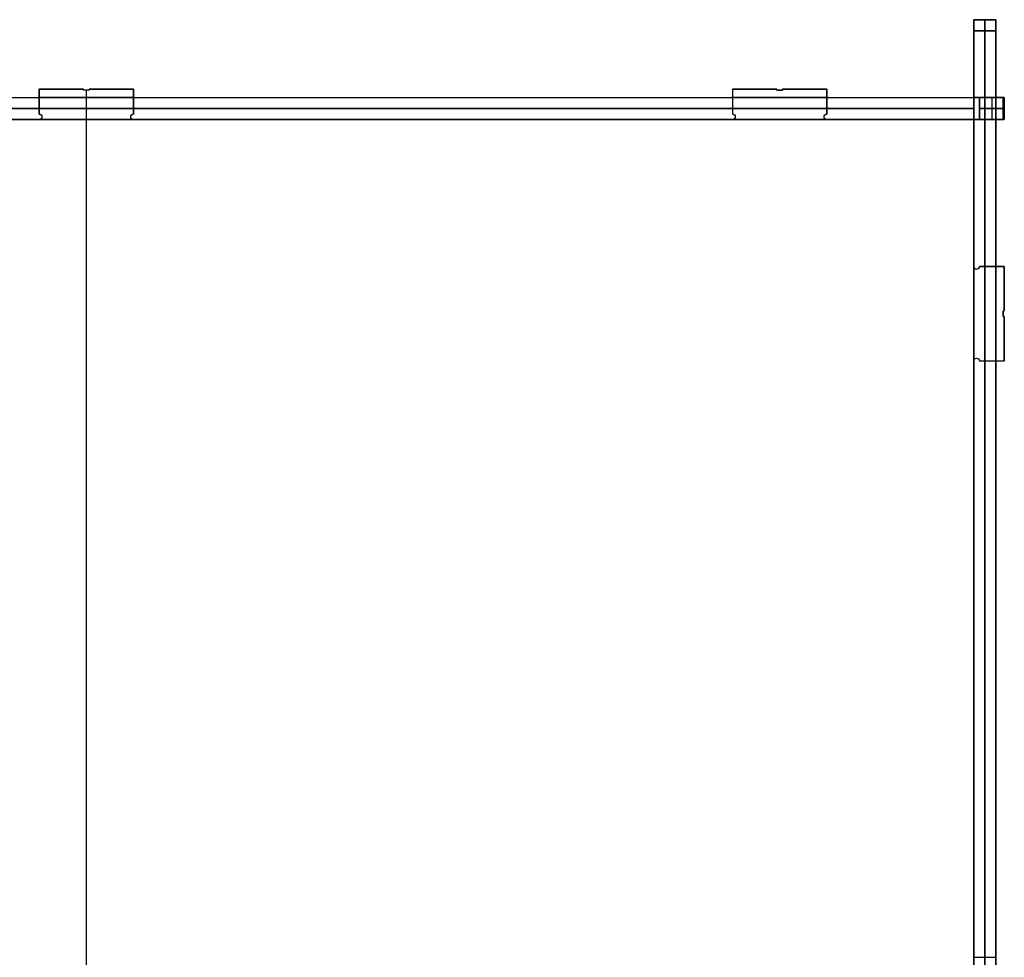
# Model space of a CAD drawing. Header units: millimetres. Extents: x -166 to 166, y -168 to 170.
# Tile 3 of 3: x -12 to 166, y 1 to 170. Entities that reach past the tile are written whole.
import ezdxf

# ---------------------------------------------------------------- set-up
doc = ezdxf.new("R2010")
doc.units = ezdxf.units.MM
doc.layers.add('Défaut', color=7, linetype='Continuous', true_color=0x000000)

msp = doc.modelspace()

# ---------------------------------------------------------------- linework, layer by layer
at = {"layer": 'Défaut'}
for p, q in [((160, 170, 240.5), (164, 170, 240.5)), ((160, -168, 240.5), (160, 170, 240.5)), ((162, 170, 479), (162, 170, 2)), ((164, -168, 240.5), (164, 170, 240.5)), ((162, 168), (162, -166)), ((162, -166, 481), (162, 168, 481)), ((-8.5, 157.5, 465), (-0.5, 157.5, 465)), ((-8.5, 153, 465), (-8.5, 157.5, 465)), ((-8.5, 157.5, 16), (-0.5, 157.5, 16)), ((-8.5, 153, 16), (-8.5, 157.5, 16)), ((-4.5, 157.5, 463), (-4.5, 157.5, 467)), ((-4.5, 157.5, 14), (-4.5, 157.5, 18)), ((0, 157.3, 463), (0, -168, 463)), ((0, 157.3, 467), (0, -168, 467)), ((0, 157.3, 14), (0, -168, 14)), ((0, 157.3, 18), (0, -168, 18)), ((0.5, 157.5, 465), (8.5, 157.5, 465)), ((0.5, 157.5, 16), (8.5, 157.5, 16)), ((4.5, 157.5, 463), (4.5, 157.5, 467)), ((4.5, 157.5, 14), (4.5, 157.5, 18)), ((8.5, 157.5, 465), (8.5, 153, 465)), ((8.5, 157.5, 16), (8.5, 153, 16)), ((116.5, 157.5, 465), (124.5, 157.5, 465)), ((116.5, 157.5, 16), (124.5, 157.5, 16)), ((120.5, 157.5, 463), (120.5, 157.5, 467)), ((120.5, 157.5, 14), (120.5, 157.5, 18)), ((124.5, 157.3, 465), (125.5, 157.3, 465)), ((124.5, 157.3, 16), (125.5, 157.3, 16)), ((125, 157.3, 463), (125, 157.3, 467)), ((125, 157.3, 14), (125, 157.3, 18)), ((125.5, 157.5, 465), (133.5, 157.5, 465)), ((125.5, 157.5, 16), (133.5, 157.5, 16)), ((129.5, 157.5, 463), (129.5, 157.5, 467)), ((129.5, 157.5, 14), (129.5, 157.5, 18)), ((133.5, 157.5, 465), (133.5, 153, 465)), ((133.5, 157.5, 16), (133.5, 153, 16)), ((-160, 156, 240.5), (160, 156, 240.5)), ((-8.5, 155.25, 463), (-8.5, 155.25, 467)), ((-8.5, 155.25, 14), (-8.5, 155.25, 18)), ((0, 156, 481), (0, 152, 481)), ((0, 156, 481), (0, 156, 467)), ((0, 156, 463), (0, 156, 18)), ((0, 156, 14), (0, 156)), ((0, 156), (0, 152)), ((8.5, 155.25, 463), (8.5, 155.25, 467)), ((8.5, 155.25, 14), (8.5, 155.25, 18)), ((133.5, 155.25, 463), (133.5, 155.25, 467)), ((133.5, 155.25, 14), (133.5, 155.25, 18)), ((163.25, 156, 436.5), (163.25, 152, 436.5)), ((163.25, 156, 419.5), (163.25, 152, 419.5)), ((163.25, 156, 311.5), (163.25, 152, 311.5)), ((163.25, 156, 294.5), (163.25, 152, 294.5)), ((163.25, 156, 186.5), (163.25, 152, 186.5)), ((163.25, 156, 169.5), (163.25, 152, 169.5)), ((163.25, 156, 61.5), (163.25, 152, 61.5)), ((163.25, 156, 44.5), (163.25, 152, 44.5)), ((165.3, 156, 428), (165.3, 152, 428)), ((165.3, 156, 303), (165.3, 152, 303)), ((165.3, 156, 178), (165.3, 152, 178)), ((165.3, 156, 53), (165.3, 152, 53)), ((165.4, 156, 302.5), (165.4, 152, 302.5)), ((165.4, 156, 178.5), (165.4, 152, 178.5)), ((165.5, 156, 432.5), (165.5, 152, 432.5)), ((165.5, 156, 423.5), (165.5, 152, 423.5)), ((165.5, 156, 307.5), (165.5, 152, 307.5)), ((165.5, 156, 298.5), (165.5, 152, 298.5)), ((165.5, 156, 182.5), (165.5, 152, 182.5)), ((165.5, 156, 173.5), (165.5, 152, 173.5)), ((165.5, 156, 57.5), (165.5, 152, 57.5)), ((165.5, 156, 48.5), (165.5, 152, 48.5)), ((-160, 154, 481), (160, 154, 481)), ((160, 154), (-160, 154)), ((161, 154, 436.5), (165.5, 154, 436.5)), ((165.5, 154, 419.5), (161, 154, 419.5)), ((161, 154, 311.5), (165.5, 154, 311.5)), ((165.5, 154, 294.5), (161, 154, 294.5)), ((161, 154, 186.5), (165.5, 154, 186.5)), ((165.5, 154, 169.5), (161, 154, 169.5)), ((161, 154, 61.5), (165.5, 154, 61.5)), ((165.5, 154, 44.5), (161, 154, 44.5)), ((165.3, 154, 428.5), (165.3, 154, 427.5)), ((165.3, 154, 303.5), (165.3, 154, 302.5)), ((165.3, 154, 302.5), (165.5, 154, 302.5)), ((165.5, 154, 178.5), (165.3, 154, 178.5)), ((165.3, 154, 178.5), (165.3, 154, 177.5)), ((165.3, 154, 53.5), (165.3, 154, 52.5)), ((165.5, 154, 436.5), (165.5, 154, 428.5)), ((165.5, 154, 427.5), (165.5, 154, 419.5)), ((165.5, 154, 311.5), (165.5, 154, 303.5)), ((165.5, 154, 302.5), (165.5, 154, 294.5)), ((165.5, 154, 186.5), (165.5, 154, 178.5)), ((165.5, 154, 177.5), (165.5, 154, 169.5)), ((165.5, 154, 61.5), (165.5, 154, 53.5)), ((165.5, 154, 52.5), (165.5, 154, 44.5)), ((-160, 152, 240.5), (160, 152, 240.5)), ((0, 152, 481), (0, 152, 467)), ((0, 152, 463), (0, 152, 18)), ((0, 152, 14), (0, 152)), ((161, 125.5, 465), (165.5, 125.5, 465)), ((161, 125.5, 16), (165.5, 125.5, 16)), ((163.25, 125.5, 463), (163.25, 125.5, 467)), ((163.25, 125.5, 14), (163.25, 125.5, 18)), ((165.5, 125.5, 465), (165.5, 117.5, 465)), ((165.5, 125.5, 16), (165.5, 117.5, 16)), ((165.5, 121.5, 463), (165.5, 121.5, 467)), ((165.5, 121.5, 14), (165.5, 121.5, 18)), ((165.3, 117.5, 465), (165.3, 116.5, 465)), ((165.3, 117.5, 16), (165.3, 116.5, 16)), ((165.3, 117, 463), (165.3, 117, 467)), ((165.3, 117, 14), (165.3, 117, 18)), ((165.5, 116.5, 465), (165.5, 108.5, 465)), ((165.5, 116.5, 16), (165.5, 108.5, 16)), ((165.5, 112.5, 463), (165.5, 112.5, 467)), ((165.5, 112.5, 14), (165.5, 112.5, 18)), ((160, 1), (164, 1)), ((160, 1, 481), (160, 1)), ((160, 1, 481), (164, 1, 481)), ((164, 1, 481), (164, 1))]:
    msp.add_line(p, q, dxfattribs=at)
at = {"layer": 'Défaut', "extrusion": (1, 0, 0)}
for centre, start, end in [((168, 479, 160), 0, 90), ((168, 2, 160), 270, 360), ((168, 479, 164), 0, 90), ((168, 2, 164), 270, 360)]:
    msp.add_arc(centre, 2, start, end, dxfattribs=at)
at = {"layer": 'Défaut', "extrusion": (-1, 0, 0)}
for centre, start, end in [((-168, 479, -162), 90, 180), ((-168, 2, -162), 180, 270)]:
    msp.add_arc(centre, 2, start, end, dxfattribs=at)
at = {"layer": 'Défaut', "extrusion": (0, 1, 0)}
for centre, start, end in [((-160.5, 436.5, 156), 180, 0), ((-160.5, 419.5, 156), 0, 180), ((-160.5, 311.5, 156), 180, 0), ((-160.5, 294.5, 156), 0, 180), ((-160.5, 186.5, 156), 180, 0), ((-160.5, 169.5, 156), 0, 180), ((-160.5, 61.5, 156), 180, 0), ((-160.5, 44.5, 156), 0, 180), ((-160.5, 44.5, 152), 0, 180), ((-160.5, 61.5, 152), 180, 0), ((-160.5, 169.5, 152), 0, 180), ((-160.5, 186.5, 152), 180, 0), ((-160.5, 294.5, 152), 0, 180), ((-160.5, 311.5, 152), 180, 0), ((-160.5, 419.5, 152), 0, 180), ((-160.5, 436.5, 152), 180, 0)]:
    msp.add_arc(centre, 0.5, start, end, dxfattribs=at)
at = {"layer": 'Défaut', "extrusion": (0, 0, -1)}
for centre, start, end in [((8.5, 152.5, -463), 90, 270), ((8.5, 152.5, -467), 90, 270), ((8.5, 152.5, -14), 90, 270), ((8.5, 152.5, -18), 90, 270), ((-8.5, 152.5, -463), 270, 90), ((-8.5, 152.5, -467), 270, 90), ((-8.5, 152.5, -14), 270, 90), ((-8.5, 152.5, -18), 270, 90), ((-116.5, 152.5, -463), 90, 270), ((-116.5, 152.5, -467), 90, 270), ((-116.5, 152.5, -14), 90, 270), ((-116.5, 152.5, -18), 90, 270), ((-133.5, 152.5, -463), 270, 90), ((-133.5, 152.5, -467), 270, 90), ((-133.5, 152.5, -14), 270, 90), ((-133.5, 152.5, -18), 270, 90), ((-160.5, 125.5, -463), 180, 0), ((-160.5, 125.5, -467), 180, 0), ((-160.5, 125.5, -14), 180, 0), ((-160.5, 125.5, -18), 180, 0), ((-160.5, 108.5, -463), 0, 180), ((-160.5, 108.5, -467), 0, 180), ((-160.5, 108.5, -14), 0, 180), ((-160.5, 108.5, -18), 0, 180)]:
    msp.add_arc(centre, 0.5, start, end, dxfattribs=at)
at = {"layer": 'Défaut'}
for points in [[(164, 170, 479), (162, 170, 479), (160, 170, 479)], [(160, 170, 479), (160, 170, 240.5), (160, 170, 2)], [(160, 170, 2), (162, 170, 2), (164, 170, 2)], [(164, 170, 2), (164, 170, 240.5), (164, 170, 479)], [(160, 168, 481), (162, 168, 481), (164, 168, 481)], [(164, 168), (162, 168), (160, 168)], [(160, 168), (160, 1), (160, -166)], [(160, 168, 481), (160, 1, 481), (160, -166, 481)], [(164, -166), (164, 1), (164, 168)], [(164, 168, 481), (164, 1, 481), (164, -166, 481)], [(-8.5, 157.5, 463), (-4.5, 157.5, 463), (-0.5, 157.5, 463)], [(-8.5, 157.5, 467), (-8.5, 157.5, 465), (-8.5, 157.5, 463)], [(-0.5, 157.5, 467), (-4.5, 157.5, 467), (-8.5, 157.5, 467)], [(-8.5, 153, 463), (-8.5, 155.25, 463), (-8.5, 157.5, 463)], [(-8.5, 157.5, 467), (-8.5, 155.25, 467), (-8.5, 153, 467)], [(-8.5, 157.5, 14), (-4.5, 157.5, 14), (-0.5, 157.5, 14)], [(-8.5, 157.5, 18), (-8.5, 157.5, 16), (-8.5, 157.5, 14)], [(-0.5, 157.5, 18), (-4.5, 157.5, 18), (-8.5, 157.5, 18)], [(-8.5, 153, 14), (-8.5, 155.25, 14), (-8.5, 157.5, 14)], [(-8.5, 157.5, 18), (-8.5, 155.25, 18), (-8.5, 153, 18)], [(-0.5, 157.5, 463), (-0.5, 157.5, 465), (-0.5, 157.5, 467)], [(-0.5, 157.3, 463), (-0.5, 157.4, 463), (-0.5, 157.5, 463)], [(-0.5, 157.3, 467), (-0.5, 157.4, 467), (-0.5, 157.5, 467)], [(-0.5, 157.5, 14), (-0.5, 157.5, 16), (-0.5, 157.5, 18)], [(-0.5, 157.3, 14), (-0.5, 157.4, 14), (-0.5, 157.5, 14)], [(-0.5, 157.3, 18), (-0.5, 157.4, 18), (-0.5, 157.5, 18)], [(0.5, 157.3, 463), (0, 157.3, 463), (-0.5, 157.3, 463)], [(0.5, 157.3, 467), (0, 157.3, 467), (-0.5, 157.3, 467)], [(0.5, 157.3, 14), (0, 157.3, 14), (-0.5, 157.3, 14)], [(0.5, 157.3, 18), (0, 157.3, 18), (-0.5, 157.3, 18)], [(0.5, 157.5, 463), (4.5, 157.5, 463), (8.5, 157.5, 463)], [(0.5, 157.5, 467), (0.5, 157.5, 465), (0.5, 157.5, 463)], [(8.5, 157.5, 467), (4.5, 157.5, 467), (0.5, 157.5, 467)], [(0.5, 157.5, 463), (0.5, 157.4, 463), (0.5, 157.3, 463)], [(0.5, 157.5, 467), (0.5, 157.4, 467), (0.5, 157.3, 467)], [(0.5, 157.5, 14), (4.5, 157.5, 14), (8.5, 157.5, 14)], [(0.5, 157.5, 18), (0.5, 157.5, 16), (0.5, 157.5, 14)], [(8.5, 157.5, 18), (4.5, 157.5, 18), (0.5, 157.5, 18)], [(0.5, 157.5, 14), (0.5, 157.4, 14), (0.5, 157.3, 14)], [(0.5, 157.5, 18), (0.5, 157.4, 18), (0.5, 157.3, 18)], [(8.5, 157.5, 463), (8.5, 155.25, 463), (8.5, 153, 463)], [(8.5, 157.5, 467), (8.5, 157.5, 465), (8.5, 157.5, 463)], [(8.5, 153, 467), (8.5, 155.25, 467), (8.5, 157.5, 467)], [(8.5, 157.5, 14), (8.5, 155.25, 14), (8.5, 153, 14)], [(8.5, 157.5, 18), (8.5, 157.5, 16), (8.5, 157.5, 14)], [(8.5, 153, 18), (8.5, 155.25, 18), (8.5, 157.5, 18)], [(116.5, 157.5, 463), (120.5, 157.5, 463), (124.5, 157.5, 463)], [(116.5, 157.5, 467), (116.5, 157.5, 465), (116.5, 157.5, 463)], [(124.5, 157.5, 467), (120.5, 157.5, 467), (116.5, 157.5, 467)], [(116.5, 157.5, 463), (116.5, 155.25, 463), (116.5, 153, 463)], [(116.5, 157.5, 467), (116.5, 155.25, 467), (116.5, 153, 467)], [(116.5, 157.5, 14), (120.5, 157.5, 14), (124.5, 157.5, 14)], [(116.5, 157.5, 18), (116.5, 157.5, 16), (116.5, 157.5, 14)], [(124.5, 157.5, 18), (120.5, 157.5, 18), (116.5, 157.5, 18)], [(116.5, 157.5, 14), (116.5, 155.25, 14), (116.5, 153, 14)], [(116.5, 157.5, 18), (116.5, 155.25, 18), (116.5, 153, 18)], [(124.5, 157.5, 463), (124.5, 157.5, 465), (124.5, 157.5, 467)], [(124.5, 157.3, 463), (124.5, 157.4, 463), (124.5, 157.5, 463)], [(124.5, 157.3, 467), (124.5, 157.4, 467), (124.5, 157.5, 467)], [(124.5, 157.5, 14), (124.5, 157.5, 16), (124.5, 157.5, 18)], [(124.5, 157.3, 14), (124.5, 157.4, 14), (124.5, 157.5, 14)], [(124.5, 157.3, 18), (124.5, 157.4, 18), (124.5, 157.5, 18)], [(124.5, 157.3, 463), (125, 157.3, 463), (125.5, 157.3, 463)], [(124.5, 157.3, 467), (124.5, 157.3, 465), (124.5, 157.3, 463)], [(125.5, 157.3, 467), (125, 157.3, 467), (124.5, 157.3, 467)], [(124.5, 157.3, 14), (125, 157.3, 14), (125.5, 157.3, 14)], [(124.5, 157.3, 18), (124.5, 157.3, 16), (124.5, 157.3, 14)], [(125.5, 157.3, 18), (125, 157.3, 18), (124.5, 157.3, 18)], [(125.5, 157.5, 463), (129.5, 157.5, 463), (133.5, 157.5, 463)], [(125.5, 157.5, 467), (125.5, 157.5, 465), (125.5, 157.5, 463)], [(133.5, 157.5, 467), (129.5, 157.5, 467), (125.5, 157.5, 467)], [(125.5, 157.5, 463), (125.5, 157.4, 463), (125.5, 157.3, 463)], [(125.5, 157.5, 467), (125.5, 157.4, 467), (125.5, 157.3, 467)], [(125.5, 157.5, 14), (129.5, 157.5, 14), (133.5, 157.5, 14)], [(125.5, 157.5, 18), (125.5, 157.5, 16), (125.5, 157.5, 14)], [(133.5, 157.5, 18), (129.5, 157.5, 18), (125.5, 157.5, 18)], [(125.5, 157.5, 14), (125.5, 157.4, 14), (125.5, 157.3, 14)], [(125.5, 157.5, 18), (125.5, 157.4, 18), (125.5, 157.3, 18)], [(125.5, 157.3, 463), (125.5, 157.3, 465), (125.5, 157.3, 467)], [(125.5, 157.3, 14), (125.5, 157.3, 16), (125.5, 157.3, 18)], [(133.5, 157.5, 463), (133.5, 155.25, 463), (133.5, 153, 463)], [(133.5, 157.5, 467), (133.5, 157.5, 465), (133.5, 157.5, 463)], [(133.5, 153, 467), (133.5, 155.25, 467), (133.5, 157.5, 467)], [(133.5, 157.5, 14), (133.5, 155.25, 14), (133.5, 153, 14)], [(133.5, 157.5, 18), (133.5, 157.5, 16), (133.5, 157.5, 14)], [(133.5, 153, 18), (133.5, 155.25, 18), (133.5, 157.5, 18)], [(-160, 156, 481), (0, 156, 481), (160, 156, 481)], [(-160, 156), (0, 156), (160, 156)], [(-8.7, 156, 467), (0, 156, 467), (8.7, 156, 467)], [(-8.7, 156, 463), (-8.7, 156, 465), (-8.7, 156, 467)], [(8.7, 156, 463), (0, 156, 463), (-8.7, 156, 463)], [(-8.7, 156, 14), (-8.7, 156, 16), (-8.7, 156, 18)], [(8.7, 156, 14), (0, 156, 14), (-8.7, 156, 14)], [(-8.7, 156, 18), (0, 156, 18), (8.7, 156, 18)], [(8.7, 156, 467), (8.7, 156, 465), (8.7, 156, 463)], [(8.7, 156, 18), (8.7, 156, 16), (8.7, 156, 14)], [(116.3, 156, 14), (116.3, 156, 16), (116.3, 156, 18)], [(133.7, 156, 14), (125, 156, 14), (116.3, 156, 14)], [(116.3, 156, 18), (125, 156, 18), (133.7, 156, 18)], [(116.3, 156, 467), (125, 156, 467), (133.7, 156, 467)], [(116.3, 156, 463), (116.3, 156, 465), (116.3, 156, 467)], [(133.7, 156, 463), (125, 156, 463), (116.3, 156, 463)], [(133.7, 156, 18), (133.7, 156, 16), (133.7, 156, 14)], [(133.7, 156, 467), (133.7, 156, 465), (133.7, 156, 463)], [(160, 156, 481), (160, 154, 481), (160, 152, 481)], [(160, 156, 436.5), (160, 156, 458.75), (160, 156, 481)], [(160, 156, 311.5), (160, 156, 365.5), (160, 156, 419.5)], [(160, 156, 186.5), (160, 156, 240.5), (160, 156, 294.5)], [(160, 156, 61.5), (160, 156, 115.5), (160, 156, 169.5)], [(160, 156), (160, 156, 22.25), (160, 156, 44.5)], [(160, 152), (160, 154), (160, 156)], [(160, 156, 436.7), (160, 156, 428), (160, 156, 419.3)], [(160, 152, 436.7), (160, 154, 436.7), (160, 156, 436.7)], [(160, 156, 419.3), (160, 154, 419.3), (160, 152, 419.3)], [(160, 156, 186.7), (160, 156, 178), (160, 156, 169.3)], [(160, 152, 186.7), (160, 154, 186.7), (160, 156, 186.7)], [(160, 156, 169.3), (160, 154, 169.3), (160, 152, 169.3)], [(160, 156, 61.7), (160, 156, 53), (160, 156, 44.3)], [(160, 152, 61.7), (160, 154, 61.7), (160, 156, 61.7)], [(160, 156, 44.3), (160, 154, 44.3), (160, 152, 44.3)], [(160, 156, 311.7), (160, 156, 303), (160, 156, 294.3)], [(160, 152, 311.7), (160, 154, 311.7), (160, 156, 311.7)], [(160, 156, 294.3), (160, 154, 294.3), (160, 152, 294.3)], [(161, 156, 436.5), (163.25, 156, 436.5), (165.5, 156, 436.5)], [(161, 152, 436.5), (161, 154, 436.5), (161, 156, 436.5)], [(165.5, 156, 419.5), (163.25, 156, 419.5), (161, 156, 419.5)], [(161, 156, 419.5), (161, 154, 419.5), (161, 152, 419.5)], [(161, 156, 311.5), (163.25, 156, 311.5), (165.5, 156, 311.5)], [(161, 152, 311.5), (161, 154, 311.5), (161, 156, 311.5)], [(165.5, 156, 294.5), (163.25, 156, 294.5), (161, 156, 294.5)], [(161, 156, 294.5), (161, 154, 294.5), (161, 152, 294.5)], [(161, 156, 186.5), (163.25, 156, 186.5), (165.5, 156, 186.5)], [(161, 152, 186.5), (161, 154, 186.5), (161, 156, 186.5)], [(165.5, 156, 169.5), (163.25, 156, 169.5), (161, 156, 169.5)], [(161, 156, 169.5), (161, 154, 169.5), (161, 152, 169.5)], [(161, 156, 61.5), (163.25, 156, 61.5), (165.5, 156, 61.5)], [(161, 152, 61.5), (161, 154, 61.5), (161, 156, 61.5)], [(165.5, 156, 44.5), (163.25, 156, 44.5), (161, 156, 44.5)], [(161, 156, 44.5), (161, 154, 44.5), (161, 152, 44.5)], [(164, 152, 436.7), (164, 154, 436.7), (164, 156, 436.7)], [(164, 156, 436.7), (164, 156, 428), (164, 156, 419.3)], [(164, 156, 419.3), (164, 154, 419.3), (164, 152, 419.3)], [(164, 152, 186.7), (164, 154, 186.7), (164, 156, 186.7)], [(164, 156, 186.7), (164, 156, 178), (164, 156, 169.3)], [(164, 156, 169.3), (164, 154, 169.3), (164, 152, 169.3)], [(164, 152, 61.7), (164, 154, 61.7), (164, 156, 61.7)], [(164, 156, 61.7), (164, 156, 53), (164, 156, 44.3)], [(164, 156, 44.3), (164, 154, 44.3), (164, 152, 44.3)], [(164, 152, 311.7), (164, 154, 311.7), (164, 156, 311.7)], [(164, 156, 311.7), (164, 156, 303), (164, 156, 294.3)], [(164, 156, 294.3), (164, 154, 294.3), (164, 152, 294.3)], [(165.3, 156, 428.5), (165.3, 156, 428), (165.3, 156, 427.5)], [(165.3, 152, 428.5), (165.3, 154, 428.5), (165.3, 156, 428.5)], [(165.3, 156, 427.5), (165.3, 154, 427.5), (165.3, 152, 427.5)], [(165.3, 156, 303.5), (165.3, 156, 303), (165.3, 156, 302.5)], [(165.3, 152, 303.5), (165.3, 154, 303.5), (165.3, 156, 303.5)], [(165.3, 156, 302.5), (165.3, 154, 302.5), (165.3, 152, 302.5)], [(165.3, 156, 302.5), (165.4, 156, 302.5), (165.5, 156, 302.5)], [(165.5, 156, 178.5), (165.4, 156, 178.5), (165.3, 156, 178.5)], [(165.3, 156, 178.5), (165.3, 154, 178.5), (165.3, 152, 178.5)], [(165.3, 156, 178.5), (165.3, 156, 178), (165.3, 156, 177.5)], [(165.3, 156, 177.5), (165.3, 154, 177.5), (165.3, 152, 177.5)], [(165.3, 156, 53.5), (165.3, 156, 53), (165.3, 156, 52.5)], [(165.3, 152, 53.5), (165.3, 154, 53.5), (165.3, 156, 53.5)], [(165.3, 156, 52.5), (165.3, 154, 52.5), (165.3, 152, 52.5)], [(165.3, 156, 428.5), (165.4, 156, 428.5), (165.5, 156, 428.5)], [(165.5, 156, 427.5), (165.4, 156, 427.5), (165.3, 156, 427.5)], [(165.3, 156, 303.5), (165.4, 156, 303.5), (165.5, 156, 303.5)], [(165.5, 156, 177.5), (165.4, 156, 177.5), (165.3, 156, 177.5)], [(165.3, 156, 53.5), (165.4, 156, 53.5), (165.5, 156, 53.5)], [(165.5, 156, 52.5), (165.4, 156, 52.5), (165.3, 156, 52.5)], [(165.5, 156, 436.5), (165.5, 154, 436.5), (165.5, 152, 436.5)], [(165.5, 156, 436.5), (165.5, 156, 432.5), (165.5, 156, 428.5)], [(165.5, 156, 428.5), (165.5, 154, 428.5), (165.5, 152, 428.5)], [(165.5, 156, 427.5), (165.5, 156, 423.5), (165.5, 156, 419.5)], [(165.5, 152, 427.5), (165.5, 154, 427.5), (165.5, 156, 427.5)], [(165.5, 156, 419.5), (165.5, 154, 419.5), (165.5, 152, 419.5)], [(165.5, 156, 311.5), (165.5, 154, 311.5), (165.5, 152, 311.5)], [(165.5, 156, 311.5), (165.5, 156, 307.5), (165.5, 156, 303.5)], [(165.5, 156, 303.5), (165.5, 154, 303.5), (165.5, 152, 303.5)], [(165.5, 156, 302.5), (165.5, 154, 302.5), (165.5, 152, 302.5)], [(165.5, 156, 302.5), (165.5, 156, 298.5), (165.5, 156, 294.5)], [(165.5, 156, 294.5), (165.5, 154, 294.5), (165.5, 152, 294.5)], [(165.5, 156, 186.5), (165.5, 154, 186.5), (165.5, 152, 186.5)], [(165.5, 156, 186.5), (165.5, 156, 182.5), (165.5, 156, 178.5)], [(165.5, 156, 178.5), (165.5, 154, 178.5), (165.5, 152, 178.5)], [(165.5, 156, 177.5), (165.5, 156, 173.5), (165.5, 156, 169.5)], [(165.5, 152, 177.5), (165.5, 154, 177.5), (165.5, 156, 177.5)], [(165.5, 156, 169.5), (165.5, 154, 169.5), (165.5, 152, 169.5)], [(165.5, 156, 61.5), (165.5, 154, 61.5), (165.5, 152, 61.5)], [(165.5, 156, 61.5), (165.5, 156, 57.5), (165.5, 156, 53.5)], [(165.5, 156, 53.5), (165.5, 154, 53.5), (165.5, 152, 53.5)], [(165.5, 156, 52.5), (165.5, 156, 48.5), (165.5, 156, 44.5)], [(165.5, 152, 52.5), (165.5, 154, 52.5), (165.5, 156, 52.5)], [(165.5, 156, 44.5), (165.5, 154, 44.5), (165.5, 152, 44.5)], [(-8.5, 153, 467), (-8.5, 153, 465), (-8.5, 153, 463)], [(-8.5, 153, 18), (-8.5, 153, 16), (-8.5, 153, 14)], [(8.5, 153, 463), (8.5, 153, 465), (8.5, 153, 467)], [(8.5, 153, 14), (8.5, 153, 16), (8.5, 153, 18)], [(133.5, 153, 463), (133.5, 153, 465), (133.5, 153, 467)], [(133.5, 153, 14), (133.5, 153, 16), (133.5, 153, 18)], [(160, 152, 481), (0, 152, 481), (-160, 152, 481)], [(-160, 152), (0, 152), (160, 152)], [(-8.5, 152, 463), (-62.5, 152, 463), (-116.5, 152, 463)], [(-8.5, 152, 467), (-62.5, 152, 467), (-116.5, 152, 467)], [(-8.5, 152, 14), (-62.5, 152, 14), (-116.5, 152, 14)], [(-8.5, 152, 18), (-62.5, 152, 18), (-116.5, 152, 18)], [(-8.7, 152, 467), (0, 152, 467), (8.7, 152, 467)], [(8.7, 152, 463), (0, 152, 463), (-8.7, 152, 463)], [(-8.7, 152, 463), (-8.7, 152, 465), (-8.7, 152, 467)], [(8.7, 152, 14), (0, 152, 14), (-8.7, 152, 14)], [(-8.7, 152, 14), (-8.7, 152, 16), (-8.7, 152, 18)], [(-8.7, 152, 18), (0, 152, 18), (8.7, 152, 18)], [(116.5, 152, 463), (62.5, 152, 463), (8.5, 152, 463)], [(116.5, 152, 467), (62.5, 152, 467), (8.5, 152, 467)], [(116.5, 152, 14), (62.5, 152, 14), (8.5, 152, 14)], [(116.5, 152, 18), (62.5, 152, 18), (8.5, 152, 18)], [(8.7, 152, 467), (8.7, 152, 465), (8.7, 152, 463)], [(8.7, 152, 18), (8.7, 152, 16), (8.7, 152, 14)], [(133.7, 152, 14), (125, 152, 14), (116.3, 152, 14)], [(116.3, 152, 14), (116.3, 152, 16), (116.3, 152, 18)], [(116.3, 152, 18), (125, 152, 18), (133.7, 152, 18)], [(116.3, 152, 467), (125, 152, 467), (133.7, 152, 467)], [(133.7, 152, 463), (125, 152, 463), (116.3, 152, 463)], [(116.3, 152, 463), (116.3, 152, 465), (116.3, 152, 467)], [(160, 152, 463), (146.75, 152, 463), (133.5, 152, 463)], [(160, 152, 467), (146.75, 152, 467), (133.5, 152, 467)], [(160, 152, 14), (146.75, 152, 14), (133.5, 152, 14)], [(160, 152, 18), (146.75, 152, 18), (133.5, 152, 18)], [(133.7, 152, 18), (133.7, 152, 16), (133.7, 152, 14)], [(133.7, 152, 467), (133.7, 152, 465), (133.7, 152, 463)], [(160, 125.5, 463), (160, 138.75, 463), (160, 152, 463)], [(160, 125.5, 467), (160, 138.75, 467), (160, 152, 467)], [(160, 152), (160, 152, 22.25), (160, 152, 44.5)], [(160, 152, 61.5), (160, 152, 115.5), (160, 152, 169.5)], [(160, 152, 186.5), (160, 152, 240.5), (160, 152, 294.5)], [(160, 152, 311.5), (160, 152, 365.5), (160, 152, 419.5)], [(160, 152, 436.5), (160, 152, 458.75), (160, 152, 481)], [(160, 152, 419.3), (160, 152, 428), (160, 152, 436.7)], [(160, 152, 169.3), (160, 152, 178), (160, 152, 186.7)], [(160, 152, 44.3), (160, 152, 53), (160, 152, 61.7)], [(160, 152, 294.3), (160, 152, 303), (160, 152, 311.7)], [(160, 125.5, 14), (160, 138.75, 14), (160, 152, 14)], [(160, 125.5, 18), (160, 138.75, 18), (160, 152, 18)], [(165.5, 152, 436.5), (163.25, 152, 436.5), (161, 152, 436.5)], [(161, 152, 419.5), (163.25, 152, 419.5), (165.5, 152, 419.5)], [(165.5, 152, 311.5), (163.25, 152, 311.5), (161, 152, 311.5)], [(161, 152, 294.5), (163.25, 152, 294.5), (165.5, 152, 294.5)], [(165.5, 152, 186.5), (163.25, 152, 186.5), (161, 152, 186.5)], [(161, 152, 169.5), (163.25, 152, 169.5), (165.5, 152, 169.5)], [(165.5, 152, 61.5), (163.25, 152, 61.5), (161, 152, 61.5)], [(161, 152, 44.5), (163.25, 152, 44.5), (165.5, 152, 44.5)], [(164, 152, 419.3), (164, 152, 428), (164, 152, 436.7)], [(164, 152, 169.3), (164, 152, 178), (164, 152, 186.7)], [(164, 152, 44.3), (164, 152, 53), (164, 152, 61.7)], [(164, 152, 294.3), (164, 152, 303), (164, 152, 311.7)], [(165.3, 152, 427.5), (165.3, 152, 428), (165.3, 152, 428.5)], [(165.3, 152, 302.5), (165.3, 152, 303), (165.3, 152, 303.5)], [(165.5, 152, 302.5), (165.4, 152, 302.5), (165.3, 152, 302.5)], [(165.3, 152, 178.5), (165.4, 152, 178.5), (165.5, 152, 178.5)], [(165.3, 152, 177.5), (165.3, 152, 178), (165.3, 152, 178.5)], [(165.3, 152, 52.5), (165.3, 152, 53), (165.3, 152, 53.5)], [(165.5, 152, 52.5), (165.4, 152, 52.5), (165.3, 152, 52.5)], [(165.3, 152, 53.5), (165.4, 152, 53.5), (165.5, 152, 53.5)], [(165.5, 152, 177.5), (165.4, 152, 177.5), (165.3, 152, 177.5)], [(165.3, 152, 303.5), (165.4, 152, 303.5), (165.5, 152, 303.5)], [(165.5, 152, 427.5), (165.4, 152, 427.5), (165.3, 152, 427.5)], [(165.3, 152, 428.5), (165.4, 152, 428.5), (165.5, 152, 428.5)], [(165.5, 152, 428.5), (165.5, 152, 432.5), (165.5, 152, 436.5)], [(165.5, 152, 419.5), (165.5, 152, 423.5), (165.5, 152, 427.5)], [(165.5, 152, 303.5), (165.5, 152, 307.5), (165.5, 152, 311.5)], [(165.5, 152, 294.5), (165.5, 152, 298.5), (165.5, 152, 302.5)], [(165.5, 152, 178.5), (165.5, 152, 182.5), (165.5, 152, 186.5)], [(165.5, 152, 169.5), (165.5, 152, 173.5), (165.5, 152, 177.5)], [(165.5, 152, 53.5), (165.5, 152, 57.5), (165.5, 152, 61.5)], [(165.5, 152, 44.5), (165.5, 152, 48.5), (165.5, 152, 52.5)], [(160, 125.7, 463), (160, 117, 463), (160, 108.3, 463)], [(160, 125.7, 467), (160, 125.7, 465), (160, 125.7, 463)], [(160, 108.3, 467), (160, 117, 467), (160, 125.7, 467)], [(160, 125.7, 18), (160, 125.7, 16), (160, 125.7, 14)], [(160, 108.3, 18), (160, 117, 18), (160, 125.7, 18)], [(160, 125.7, 14), (160, 117, 14), (160, 108.3, 14)], [(161, 125.5, 463), (163.25, 125.5, 463), (165.5, 125.5, 463)], [(161, 125.5, 467), (161, 125.5, 465), (161, 125.5, 463)], [(165.5, 125.5, 467), (163.25, 125.5, 467), (161, 125.5, 467)], [(161, 125.5, 14), (163.25, 125.5, 14), (165.5, 125.5, 14)], [(161, 125.5, 18), (161, 125.5, 16), (161, 125.5, 14)], [(165.5, 125.5, 18), (163.25, 125.5, 18), (161, 125.5, 18)], [(164, 125.7, 463), (164, 117, 463), (164, 108.3, 463)], [(164, 108.3, 467), (164, 117, 467), (164, 125.7, 467)], [(164, 125.7, 467), (164, 125.7, 465), (164, 125.7, 463)], [(164, 108.3, 18), (164, 117, 18), (164, 125.7, 18)], [(164, 125.7, 18), (164, 125.7, 16), (164, 125.7, 14)], [(164, 125.7, 14), (164, 117, 14), (164, 108.3, 14)], [(165.5, 125.5, 463), (165.5, 121.5, 463), (165.5, 117.5, 463)], [(165.5, 125.5, 467), (165.5, 125.5, 465), (165.5, 125.5, 463)], [(165.5, 117.5, 467), (165.5, 121.5, 467), (165.5, 125.5, 467)], [(165.5, 125.5, 14), (165.5, 121.5, 14), (165.5, 117.5, 14)], [(165.5, 125.5, 18), (165.5, 125.5, 16), (165.5, 125.5, 14)], [(165.5, 117.5, 18), (165.5, 121.5, 18), (165.5, 125.5, 18)], [(165.3, 117.5, 463), (165.3, 117, 463), (165.3, 116.5, 463)], [(165.3, 117.5, 467), (165.3, 117.5, 465), (165.3, 117.5, 463)], [(165.3, 116.5, 467), (165.3, 117, 467), (165.3, 117.5, 467)], [(165.3, 117.5, 463), (165.4, 117.5, 463), (165.5, 117.5, 463)], [(165.3, 117.5, 467), (165.4, 117.5, 467), (165.5, 117.5, 467)], [(165.3, 117.5, 14), (165.3, 117, 14), (165.3, 116.5, 14)], [(165.3, 117.5, 18), (165.3, 117.5, 16), (165.3, 117.5, 14)], [(165.3, 116.5, 18), (165.3, 117, 18), (165.3, 117.5, 18)], [(165.3, 117.5, 14), (165.4, 117.5, 14), (165.5, 117.5, 14)], [(165.3, 117.5, 18), (165.4, 117.5, 18), (165.5, 117.5, 18)], [(165.5, 117.5, 463), (165.5, 117.5, 465), (165.5, 117.5, 467)], [(165.5, 117.5, 14), (165.5, 117.5, 16), (165.5, 117.5, 18)], [(165.3, 116.5, 463), (165.3, 116.5, 465), (165.3, 116.5, 467)], [(165.5, 116.5, 463), (165.4, 116.5, 463), (165.3, 116.5, 463)], [(165.5, 116.5, 467), (165.4, 116.5, 467), (165.3, 116.5, 467)], [(165.3, 116.5, 14), (165.3, 116.5, 16), (165.3, 116.5, 18)], [(165.5, 116.5, 14), (165.4, 116.5, 14), (165.3, 116.5, 14)], [(165.5, 116.5, 18), (165.4, 116.5, 18), (165.3, 116.5, 18)], [(165.5, 116.5, 463), (165.5, 112.5, 463), (165.5, 108.5, 463)], [(165.5, 116.5, 467), (165.5, 116.5, 465), (165.5, 116.5, 463)], [(165.5, 108.5, 467), (165.5, 112.5, 467), (165.5, 116.5, 467)], [(165.5, 116.5, 14), (165.5, 112.5, 14), (165.5, 108.5, 14)], [(165.5, 116.5, 18), (165.5, 116.5, 16), (165.5, 116.5, 14)], [(165.5, 108.5, 18), (165.5, 112.5, 18), (165.5, 116.5, 18)], [(160, 0.5, 463), (160, 54.5, 463), (160, 108.5, 463)], [(160, 0.5, 467), (160, 54.5, 467), (160, 108.5, 467)], [(160, 0.5, 14), (160, 54.5, 14), (160, 108.5, 14)], [(160, 0.5, 18), (160, 54.5, 18), (160, 108.5, 18)], [(160, 108.3, 463), (160, 108.3, 465), (160, 108.3, 467)], [(160, 108.3, 14), (160, 108.3, 16), (160, 108.3, 18)], [(161, 108.5, 463), (163.25, 108.5, 463), (165.5, 108.5, 463)], [(161, 108.5, 467), (163.25, 108.5, 467), (165.5, 108.5, 467)], [(161, 108.5, 14), (163.25, 108.5, 14), (165.5, 108.5, 14)], [(161, 108.5, 18), (163.25, 108.5, 18), (165.5, 108.5, 18)], [(164, 108.3, 463), (164, 108.3, 465), (164, 108.3, 467)], [(164, 108.3, 14), (164, 108.3, 16), (164, 108.3, 18)], [(165.5, 108.5, 463), (165.5, 108.5, 465), (165.5, 108.5, 467)], [(165.5, 108.5, 14), (165.5, 108.5, 16), (165.5, 108.5, 18)]]:
    msp.add_open_spline(points, degree=2, dxfattribs=at)

doc.saveas('drawing.dxf')
